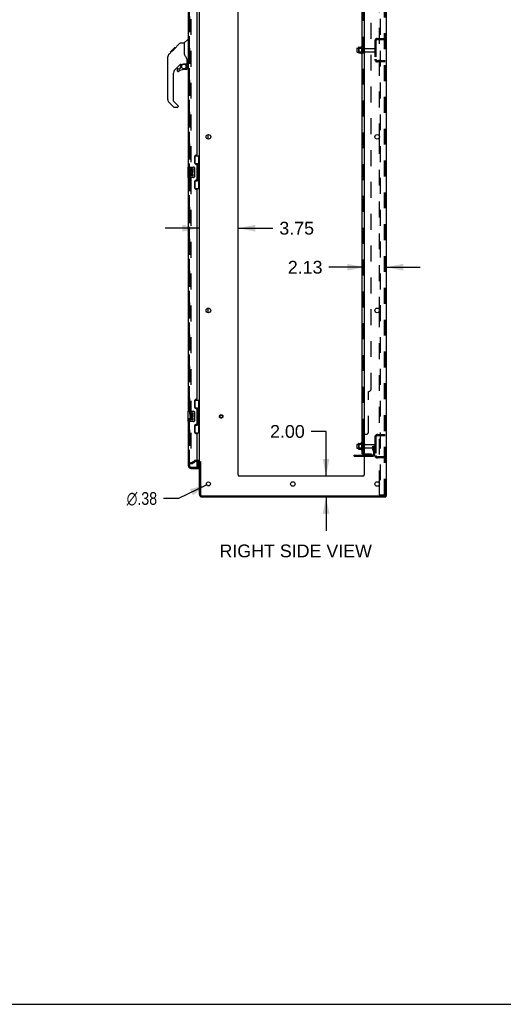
# Model space of a CAD drawing. Header units: inches. Extents: x 0 to 278, y 0 to 180.
# Tile 71 of 77: x 139 to 186, y 0 to 95. Entities that reach past the tile are written whole.
import ezdxf

# ---------------------------------------------------------------- set-up
doc = ezdxf.new("R2010")
doc.units = ezdxf.units.IN
doc.header["$LTSCALE"] = 15.310625
doc.header["$MEASUREMENT"] = 0
doc.linetypes.add('HIDDEN', pattern=[0.2, 0.1, -0.1])
doc.layers.get('0').update_dxf_attribs({"linetype": 'CONTINUOUS'})
for name, color, linetype in [('DEFAULT_2', 8, 'HIDDEN'), ('DIMENSIONS', 7, 'CONTINUOUS'), ('LEFTHAND_DOOR_ASSEMBLY', 7, 'CONTINUOUS'), ('RIGHTHAND_DOOR_ASSEMBLY', 7, 'CONTINUOUS'), ('SUBPANEL', 7, 'CONTINUOUS')]:
    doc.layers.add(name, color=color, linetype=linetype)
doc.styles.get("Standard").update_dxf_attribs({"font": 'arial.ttf'})
doc.styles.add('TEXTSTYLE_1', font='gdt', dxfattribs={"width": 0.8})
doc.dimstyles.new('DIMSTYLE_1', dxfattribs={"dimtxt": 1.228125, "dimasz": 1.6375, "dimexe": 0.09, "dimexo": 0.07, "dimgap": 0.0375, "dimtad": 0, "dimtih": 1, "dimtoh": 1, "dimzin": 4, "dimdsep": 46, "dimtxsty": 'Standard', "dimblk": '_FILLED', "dimblk1": '_FILLED', "dimblk2": '_FILLED', "dimcen": 0.09, "dimadec": 3, "dimazin": 1, "dimtfac": 1, "dimtdec": 3, "dimtofl": 0, "dimtmove": 0, "dimatfit": 3, "dimldrblk": '_FILLED', "dimfxl": 0, "dimtolj": 1, "dimtzin": 4, "dimarcsym": 0})
doc.dimstyles.new('DIMSTYLE_2', dxfattribs={"dimtxt": 1.228125, "dimasz": 1.6375, "dimexe": 0.09, "dimexo": 0.07, "dimgap": 0.09, "dimtad": 0, "dimtih": 1, "dimtoh": 1, "dimzin": 4, "dimdsep": 46, "dimtxsty": 'Standard', "dimblk": '_FILLED', "dimblk1": '_FILLED', "dimblk2": '_FILLED', "dimcen": 0.09, "dimadec": 3, "dimazin": 1, "dimtfac": 1, "dimtdec": 3, "dimtofl": 0, "dimtmove": 0, "dimatfit": 1, "dimldrblk": '_FILLED', "dimfxl": 0, "dimtolj": 1, "dimtzin": 4, "dimarcsym": 0})

# ---------------------------------------------------------------- blocks, each defined once
blk = doc.blocks.new('_FILLED')
at = {"color": 0, "linetype": 'ByBlock'}
blk.add_solid([(0, 0), (-1, 0.2), (-1, -0.2)], dxfattribs=at)
blk = doc.blocks.new('*D12')
at = {"layer": 'DIMENSIONS', "color": 2, "linetype": 'Continuous'}
for p, q in [((156.485, 74.687), (153.21, 74.687)), ((160.235, 74.687), (163.573, 74.687))]:
    blk.add_line(p, q, dxfattribs=at)
at = {"layer": 'DIMENSIONS', "color": 2, "linetype": 'Continuous', "xscale": 1.6375, "yscale": 1.6375, "zscale": 1.6375}
blk.add_blockref('_FILLED', (156.485, 74.687), dxfattribs=at)
at = {"layer": 'DIMENSIONS', "color": 2, "linetype": 'Continuous', "xscale": 1.6375, "yscale": 1.6375, "zscale": 1.6375, "rotation": 180}
blk.add_blockref('_FILLED', (160.235, 74.687), dxfattribs=at)
at = {"layer": 'DIMENSIONS', "color": 2, "linetype": 'Continuous', "insert": (164.187, 75.301), "char_height": 1.2281, "width": 3.3374, "attachment_point": 1, "line_spacing_factor": 0.9}
blk.add_mtext('3.75', dxfattribs=at)
blk = doc.blocks.new('*D13')
at = {"layer": 'DIMENSIONS', "color": 2, "linetype": 'Continuous'}
for p, q in [((172.36, 70.931), (168.957, 70.931)), ((174.485, 70.931), (177.76, 70.931))]:
    blk.add_line(p, q, dxfattribs=at)
at = {"layer": 'DIMENSIONS', "color": 2, "linetype": 'Continuous', "xscale": 1.6375, "yscale": 1.6375, "zscale": 1.6375}
blk.add_blockref('_FILLED', (172.36, 70.931), dxfattribs=at)
at = {"layer": 'DIMENSIONS', "color": 2, "linetype": 'Continuous', "xscale": 1.6375, "yscale": 1.6375, "zscale": 1.6375, "rotation": 180}
blk.add_blockref('_FILLED', (174.485, 70.931), dxfattribs=at)
at = {"layer": 'DIMENSIONS', "color": 2, "linetype": 'Continuous', "insert": (168.343, 71.545), "char_height": 1.2281, "width": 3.3374, "attachment_point": 3, "line_spacing_factor": 0.9}
blk.add_mtext('2.13', dxfattribs=at)
blk = doc.blocks.new('*D14')
at = {"layer": 'DIMENSIONS', "color": 2, "linetype": 'Continuous'}
for p, q in [((168.681, 55.129), (167.248, 55.129)), ((168.681, 50.826), (168.681, 55.129)), ((168.681, 48.826), (168.681, 45.551))]:
    blk.add_line(p, q, dxfattribs=at)
at = {"layer": 'DIMENSIONS', "color": 2, "linetype": 'Continuous', "xscale": 1.6375, "yscale": 1.6375, "zscale": 1.6375}
for p, rotation in [((168.681, 50.826), 270), ((168.681, 48.826), 90)]:
    blk.add_blockref('_FILLED', p, dxfattribs=dict(at, rotation=rotation))
at = {"layer": 'DIMENSIONS', "color": 2, "linetype": 'Continuous', "insert": (166.634, 55.743), "char_height": 1.2281, "width": 3.3374, "attachment_point": 3, "line_spacing_factor": 0.9}
blk.add_mtext('2.00', dxfattribs=at)
blk = doc.blocks.new('*D18')
at = {"layer": 'DIMENSIONS', "color": 2, "linetype": 'Continuous'}
for p, q in [((157.192, 49.994), (154.468, 48.677)), ((154.468, 48.677), (153.035, 48.677))]:
    blk.add_line(p, q, dxfattribs=at)
at = {"layer": 'DIMENSIONS', "color": 2, "linetype": 'Continuous', "xscale": 1.6375, "yscale": 1.6375, "zscale": 1.6375, "rotation": 25.813562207}
blk.add_blockref('_FILLED', (157.192, 49.994), dxfattribs=at)
at = {"layer": 'DIMENSIONS', "color": 2, "linetype": 'Continuous', "insert": (152.421, 49.291), "char_height": 1.22812, "width": 4.0207, "attachment_point": 3, "line_spacing_factor": 0.9, "style": 'TEXTSTYLE_1'}
blk.add_mtext('{\\fgdt;n}\\fArial;.38', dxfattribs=at)

msp = doc.modelspace()

# ---------------------------------------------------------------- linework, layer by layer
at = {"color": 3, "linetype": 'Continuous'}
for p, q in [((174.485, 134.722), (174.485, 48.93)), ((156.485, 52.274), (156.485, 131.378)), ((160.235, 50.951), (160.235, 131.326)), ((172.36, 131.326), (172.36, 50.951)), ((173.806, 83.573), (173.806, 83.378)), ((173.806, 66.873), (173.806, 66.678)), ((156.343, 52.222), (156.281, 52.222)), ((156.485, 49.072), (156.485, 52.222)), ((156.589, 52.233), (156.589, 49.072)), ((171.381, 52.857), (172.36, 52.857)), ((172.235, 50.826), (160.36, 50.826)), ((173.806, 50.173), (173.806, 49.978)), ((156.732, 48.93), (174.395, 48.93)), ((156.732, 48.826), (174.433, 48.826)), ((174.485, 48.93), (174.429, 48.93))]:
    msp.add_line(p, q, dxfattribs=at)
at = {"color": 7, "linetype": 'Continuous'}
for p, q in [((171.656, 91.983), (171.656, 91.668)), ((171.686, 92.013), (171.82, 92.013)), ((171.82, 92.081), (171.82, 91.57)), ((171.831, 92.103), (172.059, 92.103)), ((172.086, 92.182), (172.086, 91.47)), ((171.686, 91.638), (171.82, 91.638)), ((171.831, 91.548), (172.059, 91.548)), ((157.339, 83.258), (157.339, 83.693)), ((157.339, 66.558), (157.339, 66.993)), ((172.086, 54.057), (172.086, 53.345)), ((171.656, 53.858), (171.656, 53.543)), ((171.686, 53.888), (171.82, 53.888)), ((171.686, 53.513), (171.82, 53.513)), ((171.82, 53.956), (171.82, 53.445)), ((171.831, 53.978), (172.059, 53.978)), ((171.831, 53.423), (172.059, 53.423)), ((171.381, 52.753), (171.381, 52.857)), ((171.381, 52.753), (172.36, 52.753)), ((174.395, 48.93), (174.429, 48.93)), ((174.433, 48.93), (174.433, 48.826)), ((0, 0), (278.375, 0))]:
    msp.add_line(p, q, dxfattribs=at)
at = {"color": 3, "linetype": 'Continuous'}
for centre, radius in [((157.36, 83.476), 0.219), ((173.61, 83.476), 0.219), ((157.36, 66.776), 0.219), ((173.61, 66.776), 0.219), ((157.36, 50.076), 0.188), ((165.485, 50.076), 0.219), ((173.61, 50.076), 0.219)]:
    msp.add_circle(centre, radius, dxfattribs=at)
at = {"color": 7, "linetype": 'Continuous'}
for centre, radius, start, end in [((171.686, 91.983), 0.03, 90, 180.00001), ((171.962, 92.081), 0.141, 174.79195, 180), ((171.831, 92.093), 0.01, 90, 174.80617), ((172.04, 92.113), 0.01, 270, 336.03207), ((172.687, 91.826), 0.698, 149.33687, 156.03207), ((172.118, 92.16), 0.0384, 0, 145.55034), ((171.686, 91.668), 0.03, 179.99999, 270), ((171.962, 91.57), 0.141, 180, 185.20805), ((171.831, 91.558), 0.01, 185.19383, 270), ((172.04, 91.538), 0.01, 23.96793, 90), ((172.687, 91.826), 0.698, 203.96793, 210.66313), ((172.118, 91.492), 0.0384, 214.44966, 360), ((172.687, 53.701), 0.698, 149.33687, 156.03207), ((172.118, 54.035), 0.0384, 0, 145.55034), ((172.336, 53.958), 0.055, 64.09064, 180), ((171.686, 53.858), 0.03, 90, 180.00001), ((171.686, 53.543), 0.03, 179.99999, 270), ((171.962, 53.956), 0.141, 174.79195, 180), ((171.962, 53.445), 0.141, 180, 185.20805), ((171.831, 53.968), 0.01, 90, 174.80617), ((171.831, 53.433), 0.01, 185.19383, 270), ((172.04, 53.988), 0.01, 270, 336.03207), ((172.04, 53.413), 0.01, 23.96793, 90), ((172.687, 53.701), 0.698, 203.96793, 210.66313), ((172.118, 53.367), 0.0384, 214.44966, 360), ((172.336, 53.443), 0.055, 180, 295.90936), ((156.343, 52.079), 0.246, 35.32724, 51.92273)]:
    msp.add_arc(centre, radius, start, end, dxfattribs=at)
at = {"color": 3, "linetype": 'Continuous'}
for centre, radius, start, end in [((156.343, 52.079), 0.142, 0, 90), ((160.36, 50.951), 0.125, 180, 270), ((172.235, 50.951), 0.125, 270, 360), ((156.732, 49.072), 0.246, 180, 270), ((156.732, 49.072), 0.142, 180, 270)]:
    msp.add_arc(centre, radius, start, end, dxfattribs=at)
at = {"layer": 'DEFAULT_2', "color": 8, "linetype": 'HIDDEN'}
for p, q in [((173.91, 134.638), (173.91, 49.013)), ((174.308, 49.043), (174.308, 134.608)), ((174.381, 49.043), (174.381, 134.608)), ((155.673, 131.56), (155.673, 52.091)), ((173.806, 100.078), (173.806, 83.573)), ((173.628, 92.951), (174.381, 92.951)), ((173.709, 92.951), (173.709, 92.847)), ((171.84, 92.009), (171.82, 92.029)), ((171.82, 92.013), (172.281, 92.013)), ((172.136, 92.009), (171.84, 92.009)), ((171.84, 92.009), (171.84, 91.642)), ((172.136, 92.009), (172.156, 92.029)), ((172.136, 92.009), (172.136, 91.642)), ((172.156, 92.16), (172.156, 91.492)), ((172.281, 91.568), (172.281, 92.083)), ((172.391, 91.568), (172.391, 92.083)), ((172.454, 91.991), (173.351, 91.991)), ((173.381, 92.704), (173.381, 90.947)), ((173.485, 92.704), (173.485, 90.947)), ((173.628, 92.847), (174.381, 92.847)), ((171.84, 91.642), (171.82, 91.622)), ((171.82, 91.638), (172.281, 91.638)), ((172.136, 91.642), (171.84, 91.642)), ((172.136, 91.642), (172.156, 91.622)), ((172.454, 91.661), (173.351, 91.661)), ((174.381, 90.805), (173.628, 90.805)), ((174.381, 90.701), (173.628, 90.701)), ((173.709, 90.805), (173.709, 90.701)), ((173.806, 83.378), (173.806, 66.873)), ((173.806, 66.678), (173.806, 50.173)), ((172.156, 54.035), (172.156, 53.367)), ((173.381, 54.579), (173.381, 52.822)), ((173.485, 54.579), (173.485, 52.822)), ((173.628, 54.826), (174.381, 54.826)), ((173.628, 54.722), (174.381, 54.722)), ((173.709, 54.826), (173.709, 54.722)), ((171.84, 53.884), (171.82, 53.904)), ((171.82, 53.888), (172.281, 53.888)), ((171.84, 53.517), (171.82, 53.497)), ((171.82, 53.513), (172.281, 53.513)), ((172.136, 53.884), (171.84, 53.884)), ((171.84, 53.884), (171.84, 53.517)), ((172.136, 53.517), (171.84, 53.517)), ((172.136, 53.884), (172.156, 53.904)), ((172.136, 53.884), (172.136, 53.517)), ((172.136, 53.517), (172.156, 53.497)), ((172.281, 53.443), (172.281, 53.958)), ((172.391, 53.443), (172.391, 53.958)), ((172.454, 53.866), (173.351, 53.866)), ((172.454, 53.536), (173.351, 53.536)), ((173.187, 53.701), (173.277, 53.701)), ((173.187, 53.36), (173.187, 53.701)), ((173.291, 53.526), (173.187, 53.526)), ((173.209, 53.294), (173.258, 53.226)), ((173.277, 53.701), (173.381, 53.701)), ((173.277, 52.999), (173.277, 53.701)), ((173.291, 53.36), (173.291, 53.701)), ((173.293, 53.354), (173.342, 53.286)), ((173.381, 53.701), (173.342, 53.701)), ((155.673, 52.111), (156.013, 52.307)), ((155.725, 52.021), (156.065, 52.217)), ((156.343, 52.326), (156.081, 52.326)), ((156.281, 52.222), (156.081, 52.222)), ((171.628, 52.753), (171.628, 52.857)), ((171.884, 52.753), (171.884, 52.857)), ((172.36, 52.857), (173.135, 52.857)), ((172.36, 52.753), (173.135, 52.753)), ((174.381, 52.68), (173.628, 52.68)), ((174.381, 52.576), (173.628, 52.576)), ((173.709, 52.68), (173.709, 52.576)), ((155.725, 52.021), (155.673, 52.111)), ((173.806, 49.978), (173.806, 49.013)), ((173.806, 49.013), (174.287, 49.013)), ((174.287, 49.013), (174.36, 49.013))]:
    msp.add_line(p, q, dxfattribs=at)
for points in [[(155.673, 52.091), (155.673, 52.089), (155.673, 52.087), (155.674, 52.085), (155.675, 52.083), (155.676, 52.081)], [(155.69, 52.071), (155.689, 52.071), (155.687, 52.072), (155.685, 52.072), (155.683, 52.073), (155.681, 52.074), (155.68, 52.076), (155.678, 52.077), (155.677, 52.079), (155.676, 52.081)], [(155.698, 52.073), (155.696, 52.073), (155.694, 52.072), (155.692, 52.071), (155.69, 52.071), (155.69, 52.071)], [(174.308, 49.043), (174.307, 49.035), (174.305, 49.028), (174.302, 49.022), (174.297, 49.017), (174.292, 49.014), (174.287, 49.013)], [(174.381, 49.043), (174.381, 49.035), (174.379, 49.028), (174.375, 49.022), (174.371, 49.017), (174.366, 49.014), (174.36, 49.013)]]:
    msp.add_lwpolyline(points, dxfattribs=at)
for radius in [0.164, 0.124]:
    msp.add_circle((158.589, 56.576), radius, dxfattribs=at)
for centre, radius, start, end in [((173.628, 92.704), 0.246, 90, 180), ((172.336, 92.083), 0.055, 360, 180), ((172.454, 92.053), 0.0625, 180, 270), ((173.351, 91.961), 0.03, 360, 90), ((173.628, 92.704), 0.142, 90, 180), ((172.336, 91.568), 0.055, 180, 0), ((172.454, 91.598), 0.0625, 90, 180), ((173.351, 91.691), 0.03, 270, 0), ((173.628, 90.947), 0.246, 180, 270), ((173.628, 90.947), 0.142, 180, 270), ((173.628, 54.579), 0.246, 90, 180), ((173.628, 54.579), 0.142, 90, 180), ((172.336, 53.958), 0.055, 360, 64.09064), ((172.336, 53.443), 0.055, 295.90936, 0), ((172.454, 53.928), 0.0625, 180, 270), ((172.454, 53.473), 0.0625, 90, 180), ((173.301, 53.36), 0.114, 180, 215.75389), ((173.173, 53.165), 0.104, 0, 35.75389), ((173.301, 53.36), 0.01, 180, 215.75389), ((173.173, 53.165), 0.208, 0, 35.75389), ((173.351, 53.836), 0.03, 360, 90), ((173.351, 53.566), 0.03, 270, 0), ((156.081, 52.189), 0.137, 90, 120), ((156.081, 52.189), 0.033, 90, 120), ((156.343, 52.079), 0.246, 51.92273, 90), ((156.343, 52.079), 0.246, 0, 35.32724), ((173.135, 52.999), 0.246, 270, 360), ((173.135, 52.999), 0.142, 270, 360), ((173.628, 52.822), 0.246, 180, 270), ((173.628, 52.822), 0.142, 180, 270)]:
    msp.add_arc(centre, radius, start, end, dxfattribs=at)
at = {"layer": 'LEFTHAND_DOOR_ASSEMBLY', "color": 8, "linetype": 'HIDDEN'}
for p, q in [((155.531, 51.822), (155.531, 131.829)), ((155.674, 51.68), (156.386, 51.68))]:
    msp.add_line(p, q, dxfattribs=at)
msp.add_arc((155.674, 51.822), 0.142, 180, 270, dxfattribs=at)
at = {"layer": 'RIGHTHAND_DOOR_ASSEMBLY', "color": 8, "linetype": 'HIDDEN'}
for p, q in [((155.531, 131.829), (155.531, 51.822)), ((155.674, 51.68), (156.261, 51.68))]:
    msp.add_line(p, q, dxfattribs=at)
at = {"layer": 'RIGHTHAND_DOOR_ASSEMBLY', "color": 3, "linetype": 'Continuous'}
for p, q in [((155.427, 80.576), (155.427, 103.076)), ((156.281, 81.783), (156.281, 101.868)), ((156.031, 81.593), (156.031, 80.973)), ((156.221, 81.723), (156.161, 81.723)), ((156.161, 80.843), (156.221, 80.843)), ((156.281, 79.368), (156.281, 80.783)), ((155.427, 57.076), (155.427, 79.576)), ((156.031, 79.178), (156.031, 78.558)), ((156.221, 79.308), (156.161, 79.308)), ((156.161, 78.428), (156.221, 78.428)), ((156.281, 58.283), (156.281, 78.368)), ((156.031, 58.093), (156.031, 57.473)), ((156.221, 58.223), (156.161, 58.223)), ((156.161, 57.343), (156.221, 57.343)), ((156.281, 55.868), (156.281, 57.283)), ((155.427, 51.822), (155.427, 56.076)), ((156.031, 55.678), (156.031, 55.058)), ((156.221, 55.808), (156.161, 55.808)), ((156.161, 54.928), (156.221, 54.928)), ((156.281, 51.7), (156.281, 54.868)), ((155.674, 51.576), (156.406, 51.576))]:
    msp.add_line(p, q, dxfattribs=at)
at = {"layer": 'RIGHTHAND_DOOR_ASSEMBLY', "color": 7, "linetype": 'Continuous'}
for p, q in [((153.68, 91.622), (154.094, 92.035)), ((153.993, 91.867), (154.617, 92.492)), ((154.077, 91.952), (154.01, 91.952)), ((154.094, 92.035), (154.094, 92.036)), ((154.094, 92.036), (154.161, 92.036)), ((154.16, 92.035), (154.094, 92.035)), ((154.096, 92.037), (154.163, 92.037)), ((154.673, 92.515), (155.034, 92.515)), ((155.034, 92.515), (155.034, 91.41)), ((155.04, 92.52), (155.337, 92.818)), ((155.427, 92.83), (155.365, 92.83)), ((153.439, 91.119), (153.459, 91.139)), ((153.439, 90.643), (153.439, 91.119)), ((153.459, 87.068), (153.459, 91.171)), ((153.574, 91.448), (153.852, 91.726)), ((153.68, 91.622), (153.747, 91.622)), ((153.683, 91.625), (153.75, 91.625)), ((153.751, 91.626), (153.684, 91.626)), ((153.832, 91.707), (153.765, 91.707)), ((153.852, 91.727), (153.985, 91.86)), ((153.919, 91.793), (153.852, 91.793)), ((153.879, 91.753), (153.852, 91.726)), ((153.914, 91.788), (153.879, 91.753)), ((153.957, 91.831), (153.914, 91.788)), ((154.001, 91.875), (153.934, 91.875)), ((153.993, 91.867), (153.957, 91.831)), ((155.053, 91.419), (155.034, 91.473)), ((155.082, 91.354), (155.053, 91.419)), ((153.439, 90.643), (153.459, 90.623)), ((154.645, 90.453), (154.144, 89.951)), ((154.443, 90.033), (154.596, 90.033)), ((154.604, 90.036), (154.676, 90.108)), ((154.679, 90.443), (154.679, 90.116)), ((154.722, 90.448), (154.809, 90.448)), ((154.994, 90.489), (155.29, 90.489)), ((155.172, 90.489), (155.252, 90.409)), ((155.244, 90.402), (155.237, 90.395)), ((155.29, 90.27), (155.309, 90.27)), ((155.309, 90.487), (155.309, 90.894)), ((155.309, 90.033), (155.309, 90.27)), ((155.349, 90.448), (155.427, 90.448)), ((153.971, 89.534), (153.971, 86.982)), ((154.364, 89.954), (154.364, 89.835)), ((155.231, 89.954), (154.994, 89.954)), ((154.026, 86.337), (153.574, 86.789)), ((153.994, 86.926), (154.429, 86.491)), ((154.364, 86.314), (154.082, 86.314)), ((154.443, 86.457), (154.443, 86.393)), ((156.045, 81.651), (156.485, 81.651)), ((156.081, 80.871), (156.081, 81.651)), ((156.446, 80.626), (156.446, 81.651)), ((155.367, 80.561), (155.367, 79.591)), ((155.382, 80.576), (155.922, 80.576)), ((156.081, 80.916), (156.308, 80.916)), ((156.308, 79.236), (156.308, 80.916)), ((156.345, 80.676), (156.345, 80.656)), ((156.468, 80.626), (156.345, 80.626)), ((156.345, 80.626), (156.345, 79.526)), ((156.468, 79.526), (156.468, 80.626)), ((155.633, 80.422), (155.57, 80.422)), ((155.57, 80.422), (155.57, 80.191)), ((155.57, 80.191), (155.832, 80.191)), ((155.633, 79.961), (155.57, 79.961)), ((155.57, 79.961), (155.57, 79.824)), ((155.641, 80.155), (155.583, 80.18)), ((155.633, 80.254), (155.633, 80.422)), ((155.696, 80.254), (155.633, 80.254)), ((155.633, 79.824), (155.633, 79.961)), ((155.757, 80.39), (155.696, 80.39)), ((155.696, 80.39), (155.696, 80.254)), ((155.696, 79.866), (155.696, 79.824)), ((155.757, 80.254), (155.757, 80.39)), ((155.822, 80.254), (155.757, 80.254)), ((155.757, 79.804), (155.757, 79.873)), ((155.832, 80.191), (155.805, 80.172)), ((155.885, 80.422), (155.822, 80.422)), ((155.822, 80.422), (155.822, 80.254)), ((155.822, 79.866), (155.822, 79.73)), ((155.822, 79.73), (155.885, 79.73)), ((155.867, 80.191), (155.885, 80.191)), ((155.885, 80.191), (155.885, 80.422)), ((155.885, 79.73), (155.885, 79.866)), ((156.022, 80.476), (156.022, 79.676)), ((155.922, 79.576), (155.382, 79.576)), ((156.081, 78.501), (156.081, 79.281)), ((156.081, 79.236), (156.308, 79.236)), ((156.468, 79.526), (156.345, 79.526)), ((156.345, 79.495), (156.345, 79.475)), ((156.446, 78.501), (156.446, 79.526)), ((156.045, 78.501), (156.485, 78.501)), ((156.045, 58.151), (156.485, 58.151)), ((156.081, 57.371), (156.081, 58.151)), ((156.446, 57.126), (156.446, 58.151)), ((155.367, 57.061), (155.367, 56.091)), ((155.382, 57.076), (155.922, 57.076)), ((155.633, 56.922), (155.57, 56.922)), ((155.57, 56.922), (155.57, 56.691)), ((155.633, 56.754), (155.633, 56.922)), ((155.757, 56.89), (155.696, 56.89)), ((155.696, 56.89), (155.696, 56.754)), ((155.757, 56.754), (155.757, 56.89)), ((155.885, 56.922), (155.822, 56.922)), ((155.822, 56.922), (155.822, 56.754)), ((155.885, 56.691), (155.885, 56.922)), ((156.022, 56.976), (156.022, 56.176)), ((156.081, 57.416), (156.308, 57.416)), ((156.308, 55.736), (156.308, 57.416)), ((156.345, 57.176), (156.345, 57.156)), ((156.468, 57.126), (156.345, 57.126)), ((156.345, 57.126), (156.345, 56.026)), ((156.468, 56.026), (156.468, 57.126)), ((155.922, 56.076), (155.382, 56.076)), ((155.57, 56.691), (155.832, 56.691)), ((155.633, 56.461), (155.57, 56.461)), ((155.57, 56.461), (155.57, 56.324)), ((155.641, 56.655), (155.583, 56.68)), ((155.696, 56.754), (155.633, 56.754)), ((155.633, 56.324), (155.633, 56.461)), ((155.696, 56.366), (155.696, 56.324)), ((155.822, 56.754), (155.757, 56.754)), ((155.757, 56.304), (155.757, 56.373)), ((155.832, 56.691), (155.805, 56.672)), ((155.822, 56.366), (155.822, 56.23)), ((155.822, 56.23), (155.885, 56.23)), ((155.867, 56.691), (155.885, 56.691)), ((155.885, 56.23), (155.885, 56.366)), ((156.468, 56.026), (156.345, 56.026)), ((156.345, 55.995), (156.345, 55.975)), ((156.446, 55.001), (156.446, 56.026)), ((156.045, 55.001), (156.485, 55.001)), ((156.081, 55.001), (156.081, 55.781)), ((156.081, 55.736), (156.308, 55.736)), ((156.406, 51.7), (156.406, 52.207)), ((156.261, 51.68), (156.406, 51.68)), ((156.406, 51.68), (156.406, 51.576))]:
    msp.add_line(p, q, dxfattribs=at)
for points in [[(154.617, 92.492), (154.625, 92.498), (154.633, 92.504), (154.642, 92.509), (154.652, 92.512), (154.662, 92.514), (154.673, 92.515)], [(153.574, 91.448), (153.554, 91.426), (153.529, 91.394), (153.507, 91.359), (153.489, 91.322), (153.475, 91.283), (153.466, 91.242), (153.46, 91.201), (153.459, 91.171)], [(155.256, 91.065), (155.206, 91.138), (155.156, 91.215), (155.116, 91.287), (155.082, 91.354)], [(155.309, 90.894), (155.308, 90.918), (155.304, 90.952), (155.295, 90.986), (155.283, 91.018), (155.268, 91.047), (155.256, 91.065)], [(154.809, 90.448), (154.811, 90.448), (154.818, 90.449), (154.827, 90.451), (154.837, 90.454), (154.849, 90.458), (154.862, 90.463), (154.877, 90.468), (154.893, 90.473), (154.911, 90.478), (154.929, 90.482), (154.948, 90.486), (154.967, 90.488), (154.986, 90.489), (154.994, 90.489)], [(155.289, 90.27), (155.289, 90.284), (155.287, 90.298), (155.284, 90.312), (155.281, 90.325), (155.276, 90.338), (155.27, 90.351), (155.263, 90.363), (155.255, 90.374), (155.247, 90.385), (155.237, 90.395)], [(155.252, 90.409), (155.251, 90.409), (155.251, 90.409), (155.25, 90.408), (155.249, 90.407), (155.248, 90.405), (155.244, 90.402)], [(156.273, 80.815), (156.275, 80.818), (156.28, 80.827), (156.285, 80.835), (156.289, 80.842), (156.293, 80.849), (156.296, 80.855), (156.299, 80.861), (156.302, 80.867), (156.304, 80.872), (156.306, 80.877), (156.307, 80.881), (156.308, 80.885), (156.308, 80.889), (156.308, 80.892)], [(156.016, 80.512), (156.018, 80.506), (156.019, 80.5), (156.021, 80.494), (156.022, 80.488), (156.022, 80.482), (156.022, 80.476)], [(156.022, 79.676), (156.022, 79.669), (156.022, 79.663), (156.021, 79.657), (156.019, 79.651), (156.018, 79.645), (156.016, 79.64)], [(156.308, 79.259), (156.308, 79.263), (156.308, 79.267), (156.307, 79.271), (156.306, 79.275), (156.304, 79.28), (156.302, 79.285), (156.299, 79.29), (156.296, 79.296), (156.293, 79.303), (156.289, 79.31), (156.285, 79.317), (156.28, 79.325), (156.275, 79.333), (156.273, 79.337)], [(156.016, 57.012), (156.018, 57.006), (156.019, 57), (156.021, 56.994), (156.022, 56.988), (156.022, 56.982), (156.022, 56.976)], [(156.273, 57.315), (156.275, 57.318), (156.28, 57.327), (156.285, 57.335), (156.289, 57.342), (156.293, 57.349), (156.296, 57.355), (156.299, 57.361), (156.302, 57.367), (156.304, 57.372), (156.306, 57.377), (156.307, 57.381), (156.308, 57.385), (156.308, 57.389), (156.308, 57.392)], [(156.022, 56.176), (156.022, 56.169), (156.022, 56.163), (156.021, 56.157), (156.019, 56.151), (156.018, 56.145), (156.016, 56.14)], [(156.308, 55.759), (156.308, 55.763), (156.308, 55.767), (156.307, 55.771), (156.306, 55.775), (156.304, 55.78), (156.302, 55.785), (156.299, 55.79), (156.296, 55.796), (156.293, 55.803), (156.289, 55.81), (156.285, 55.817), (156.28, 55.825), (156.275, 55.833), (156.273, 55.837)]]:
    msp.add_lwpolyline(points, dxfattribs=at)
msp.add_circle((154.994, 90.249), 0.217, dxfattribs=at)
for centre, radius, start, end in [((155.053, 92.507), 0.0197, 135, 180), ((155.365, 92.79), 0.0394, 90, 135), ((153.892, 91.154), 0.433, 137.27268, 137.76144), ((154.443, 89.954), 0.0787, 90, 180), ((154.722, 90.251), 0.197, 90, 135), ((154.596, 90.044), 0.0118, 270, 315), ((154.668, 90.116), 0.0118, 315, 360), ((155.231, 90.033), 0.0787, 270, 360), ((155.113, 90.27), 0.197, 0, 45), ((155.29, 90.509), 0.0197, 270, 360), ((155.349, 90.487), 0.0394, 180, 270), ((154.561, 89.534), 0.591, 135, 180), ((154.443, 89.835), 0.0787, 180, 309.5212), ((154.994, 89.166), 0.787, 90, 129.5212), ((153.853, 87.068), 0.394, 180, 225), ((154.05, 86.982), 0.0787, 180, 225), ((154.082, 86.393), 0.0787, 225, 270), ((154.364, 86.393), 0.0787, 270, 360), ((154.396, 86.457), 0.0472, 0, 45), ((155.382, 80.561), 0.015, 90, 180), ((155.922, 80.476), 0.1, 21.20502, 90), ((155.728, 80.118), 0.157, 156.59665, 341.87913), ((155.665, 79.824), 0.0943, 180, 248.67039), ((155.665, 79.824), 0.0943, 248.69989, 347.43379), ((155.728, 80.118), 0.0943, 156.59665, 35.11217), ((155.665, 79.824), 0.0314, 180, 0.04847), ((155.79, 79.866), 0.0943, 0, 180), ((155.791, 79.861), 0.0362, 83.42855, 161.76278), ((155.79, 79.866), 0.0314, 0, 81.22946), ((155.728, 80.118), 0.157, 25.73705, 27.8532), ((155.731, 80.118), 0.154, 341.41988, 26.19629), ((155.922, 79.676), 0.1, 270, 338.79459), ((155.382, 79.591), 0.015, 180, 270), ((155.382, 57.061), 0.015, 90, 180), ((155.922, 56.976), 0.1, 21.20502, 90), ((155.382, 56.091), 0.015, 180, 270), ((155.728, 56.618), 0.157, 156.59665, 341.87913), ((155.665, 56.324), 0.0943, 180, 248.67039), ((155.665, 56.324), 0.0943, 248.69989, 347.43379), ((155.728, 56.618), 0.0943, 156.59665, 35.11217), ((155.665, 56.324), 0.0314, 180, 0.04847), ((155.79, 56.366), 0.0943, 0, 180), ((155.791, 56.361), 0.0362, 83.42855, 161.76278), ((155.79, 56.366), 0.0314, 0, 81.22946), ((155.728, 56.618), 0.157, 25.73705, 27.8532), ((155.731, 56.618), 0.154, 341.41988, 26.19629), ((155.922, 56.176), 0.1, 270, 338.79459), ((155.591, 51.966), 0.26, 270, 272.58661), ((156.386, 51.7), 0.02, 270, 360)]:
    msp.add_arc(centre, radius, start, end, dxfattribs=at)
at = {"layer": 'RIGHTHAND_DOOR_ASSEMBLY', "color": 3, "linetype": 'Continuous'}
for centre, radius, start, end in [((156.161, 81.593), 0.13, 90, 180), ((156.221, 81.783), 0.06, 270, 360), ((156.161, 80.973), 0.13, 180, 270), ((156.221, 80.783), 0.06, 0, 90), ((156.161, 79.178), 0.13, 90, 180), ((156.221, 79.368), 0.06, 270, 360), ((156.161, 78.558), 0.13, 180, 270), ((156.221, 78.368), 0.06, 0, 90), ((156.161, 58.093), 0.13, 90, 180), ((156.221, 58.283), 0.06, 270, 360), ((156.161, 57.473), 0.13, 180, 270), ((156.221, 57.283), 0.06, 0, 90), ((156.161, 55.678), 0.13, 90, 180), ((156.161, 55.058), 0.13, 180, 270), ((156.221, 55.868), 0.06, 270, 360), ((156.221, 54.868), 0.06, 0, 90), ((155.674, 51.822), 0.246, 180, 270), ((156.261, 51.7), 0.02, 270, 360)]:
    msp.add_arc(centre, radius, start, end, dxfattribs=at)
at = {"layer": 'RIGHTHAND_DOOR_ASSEMBLY', "color": 8, "linetype": 'HIDDEN'}
msp.add_arc((155.674, 51.822), 0.142, 180, 270, dxfattribs=at)
at = {"layer": 'RIGHTHAND_DOOR_ASSEMBLY', "color": 7, "linetype": 'Continuous'}
for centre, start_param, end_param in [((156.241, 80.666), -1.51401, -0.699287), ((156.241, 80.666), -2.442306, -1.627583), ((156.241, 79.485), -1.51401, -0.699287), ((156.241, 79.485), -2.442306, -1.627583), ((156.241, 57.166), -1.51401, -0.699287), ((156.241, 57.166), -2.442306, -1.627583), ((156.241, 55.985), -1.51401, -0.699287), ((156.241, 55.985), -2.442306, -1.627583)]:
    msp.add_ellipse(centre, major_axis=(0, 0.18), ratio=0.579493, start_param=start_param, end_param=end_param, dxfattribs=at)
at = {"layer": 'SUBPANEL', "color": 3, "linetype": 'Continuous'}
for p, q in [((172.156, 52.982), (172.156, 130.669)), ((172.36, 54.857), (172.21, 54.857))]:
    msp.add_line(p, q, dxfattribs=at)
at = {"layer": 'SUBPANEL', "color": 8, "linetype": 'HIDDEN'}
for p, q in [((172.281, 54.822), (172.281, 128.83)), ((173.031, 59.232), (173.031, 124.419)), ((172.281, 92.076), (172.156, 92.076)), ((172.281, 91.576), (172.156, 91.576)), ((172.781, 55.107), (172.781, 58.982)), ((172.157, 54.823), (172.156, 54.822)), ((172.281, 54.46), (172.156, 54.46)), ((172.281, 54.179), (172.156, 54.179)), ((172.282, 54.823), (172.281, 54.822)), ((172.282, 54.825), (172.282, 54.823)), ((172.36, 54.857), (172.531, 54.857)), ((172.281, 53.951), (172.156, 53.951)), ((172.281, 53.451), (172.156, 53.451)), ((172.222, 52.982), (172.222, 52.982)), ((172.222, 52.982), (172.222, 52.982)), ((172.222, 52.982), (172.225, 52.982)), ((172.257, 52.982), (172.307, 53.023)), ((172.282, 52.984), (172.281, 52.982)), ((172.285, 53.005), (172.285, 53.005)), ((172.393, 52.982), (173.031, 52.982)), ((173.031, 52.857), (172.393, 52.857)), ((172.781, 52.982), (172.781, 52.857)), ((173.031, 52.982), (173.031, 52.857))]:
    msp.add_line(p, q, dxfattribs=at)
at = {"layer": 'SUBPANEL', "color": 7, "linetype": 'Continuous'}
for p, q in [((172.281, 54.822), (172.156, 54.822)), ((172.281, 52.982), (172.281, 54.822)), ((172.281, 52.982), (172.156, 52.982)), ((172.21, 52.943), (172.257, 52.982))]:
    msp.add_line(p, q, dxfattribs=at)
at = {"layer": 'SUBPANEL', "color": 3, "linetype": 'Continuous'}
for points in [[(172.191, 54.847), (172.183, 54.843), (172.179, 54.842), (172.176, 54.84), (172.172, 54.838), (172.169, 54.837), (172.166, 54.835), (172.163, 54.833), (172.161, 54.831), (172.159, 54.829), (172.158, 54.827), (172.157, 54.825), (172.157, 54.823), (172.156, 54.822)], [(172.21, 54.857), (172.208, 54.855), (172.205, 54.853), (172.202, 54.852), (172.199, 54.85), (172.195, 54.848), (172.191, 54.847)], [(172.179, 52.962), (172.176, 52.963), (172.172, 52.965), (172.169, 52.967), (172.166, 52.968), (172.163, 52.97), (172.161, 52.972), (172.159, 52.974), (172.158, 52.976), (172.157, 52.978), (172.157, 52.98), (172.156, 52.982)], [(172.21, 52.943), (172.208, 52.946), (172.205, 52.948), (172.202, 52.95), (172.199, 52.953), (172.195, 52.955), (172.191, 52.956), (172.187, 52.958), (172.179, 52.962)]]:
    msp.add_lwpolyline(points, dxfattribs=at)
at = {"layer": 'SUBPANEL', "color": 8, "linetype": 'HIDDEN'}
for points in [[(172.169, 54.837), (172.166, 54.835), (172.163, 54.833), (172.161, 54.831), (172.159, 54.829), (172.158, 54.827), (172.157, 54.825)], [(172.208, 54.855), (172.205, 54.853), (172.202, 54.852)], [(172.289, 54.833), (172.287, 54.831), (172.286, 54.83), (172.284, 54.828), (172.283, 54.826)], [(172.307, 54.857), (172.307, 54.855), (172.308, 54.853), (172.307, 54.851), (172.307, 54.85), (172.306, 54.848), (172.306, 54.846), (172.304, 54.845), (172.303, 54.843), (172.301, 54.841), (172.3, 54.84), (172.298, 54.839)], [(172.285, 53.005), (172.285, 53.005), (172.285, 53.005), (172.285, 53.005), (172.284, 53.004), (172.284, 53.004), (172.283, 53.004), (172.283, 53.003), (172.282, 53.003), (172.282, 53.003), (172.281, 53.002), (172.28, 53.002), (172.28, 53.002), (172.279, 53.001), (172.278, 53.001), (172.278, 53.001), (172.277, 53), (172.276, 53), (172.276, 52.999), (172.275, 52.999), (172.274, 52.999), (172.273, 52.998), (172.272, 52.998), (172.272, 52.997), (172.271, 52.997), (172.27, 52.997), (172.269, 52.996), (172.268, 52.996), (172.267, 52.996), (172.267, 52.995), (172.266, 52.995), (172.265, 52.994), (172.264, 52.994), (172.263, 52.994), (172.262, 52.993), (172.261, 52.993), (172.26, 52.992), (172.259, 52.992), (172.258, 52.992), (172.257, 52.991), (172.256, 52.991), (172.255, 52.99), (172.254, 52.99), (172.253, 52.99), (172.252, 52.989), (172.251, 52.989), (172.25, 52.989), (172.248, 52.988), (172.247, 52.988), (172.246, 52.988), (172.245, 52.987), (172.244, 52.987), (172.243, 52.987), (172.242, 52.986), (172.241, 52.986), (172.24, 52.986), (172.239, 52.986), (172.238, 52.985), (172.237, 52.985), (172.236, 52.985), (172.236, 52.985), (172.235, 52.984), (172.234, 52.984), (172.233, 52.984), (172.232, 52.984), (172.231, 52.983), (172.23, 52.983), (172.229, 52.983), (172.228, 52.983), (172.228, 52.983), (172.227, 52.983), (172.226, 52.982), (172.225, 52.982), (172.224, 52.982), (172.224, 52.982), (172.223, 52.982), (172.223, 52.982), (172.222, 52.982), (172.222, 52.982)], [(172.222, 52.982), (172.222, 52.982), (172.222, 52.982), (172.222, 52.982), (172.222, 52.982), (172.223, 52.982)], [(172.223, 52.982), (172.224, 52.982), (172.225, 52.982)], [(172.282, 53.002), (172.282, 53.002), (172.283, 53.003), (172.283, 53.003), (172.284, 53.004), (172.284, 53.004), (172.285, 53.004), (172.285, 53.005), (172.285, 53.005), (172.285, 53.005), (172.285, 53.005)]]:
    msp.add_lwpolyline(points, dxfattribs=at)
at = {"layer": 'SUBPANEL', "color": 7, "linetype": 'Continuous'}
for points in [[(172.296, 54.837), (172.292, 54.834), (172.289, 54.833), (172.287, 54.831), (172.286, 54.83), (172.284, 54.828), (172.283, 54.826), (172.282, 54.825), (172.282, 54.823), (172.281, 54.822)], [(172.307, 54.857), (172.307, 54.855), (172.308, 54.853), (172.307, 54.851), (172.307, 54.85), (172.306, 54.848), (172.306, 54.846), (172.304, 54.845), (172.303, 54.843), (172.301, 54.841), (172.3, 54.84), (172.298, 54.839), (172.296, 54.837)], [(172.286, 52.993), (172.284, 52.991), (172.283, 52.988), (172.282, 52.986), (172.282, 52.984)], [(172.3, 53.01), (172.296, 53.005), (172.294, 53.003), (172.292, 53.001), (172.289, 52.998), (172.287, 52.996), (172.286, 52.993)], [(172.307, 53.023), (172.307, 53.022), (172.308, 53.021), (172.307, 53.02), (172.307, 53.019), (172.306, 53.018), (172.306, 53.017), (172.304, 53.015), (172.303, 53.013), (172.301, 53.011), (172.3, 53.01)]]:
    msp.add_lwpolyline(points, dxfattribs=at)
at = {"layer": 'SUBPANEL', "color": 8, "linetype": 'HIDDEN'}
for centre, radius, start, end in [((172.781, 59.232), 0.25, 270, 360), ((172.531, 55.107), 0.25, 270, 360), ((172.393, 53.094), 0.237, 180, 219.43415), ((172.393, 53.094), 0.112, 252.8585, 270), ((172.393, 53.094), 0.237, 261.99458, 270)]:
    msp.add_arc(centre, radius, start, end, dxfattribs=at)
at = {"layer": 'SUBPANEL', "color": 7, "linetype": 'Continuous'}
msp.add_arc((172.393, 53.094), 0.112, 180, 252.8585, dxfattribs=at)
at = {"layer": 'SUBPANEL', "color": 3, "linetype": 'Continuous'}
msp.add_arc((172.393, 53.094), 0.237, 219.43415, 261.99458, dxfattribs=at)

# ---------------------------------------------------------------- texts
at = {"layer": 'DIMENSIONS', "color": 2, "linetype": 'Continuous', "insert": (165.762, 44.246), "char_height": 1.22812, "width": 14.64619, "attachment_point": 2, "line_spacing_factor": 0.9}
msp.add_mtext('RIGHT SIDE VIEW', dxfattribs=at)

# ---------------------------------------------------------------- dimensions: what is measured, and where the dimension line sits
at = {"layer": 'DIMENSIONS', "color": 2, "linetype": 'Continuous'}
for base, p1, p2, picture, middle in [((160.235, 74.687), (156.485, 52.274), (160.235, 50.951), '*D12', (165.859, 74.68)), ((174.485464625, 70.931371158), (172.360464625, 50.950732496), (174.485464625, 48.929732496), '*D13', (166.658698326, 70.924524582))]:
    dim = msp.add_linear_dim(base=base, p1=p1, p2=p2, dimstyle='DIMSTYLE_1', dxfattribs=at)
    dim.commit()
    dim.dimension.update_dxf_attribs({"geometry": picture, "text_midpoint": middle, "dimtype": 160})
dim = msp.add_linear_dim(base=(168.681, 48.826), p1=(160.36, 50.826), p2=(156.732, 48.826), angle=270, dimstyle='DIMSTYLE_1', dxfattribs=at)
dim.commit()
dim.dimension.update_dxf_attribs({"geometry": '*D14', "text_midpoint": (164.95, 55.122), "dimtype": 160})
dim = msp.add_diameter_dim_2p(p1=(157.192, 49.994), p2=(157.529, 50.157), text='%%c<>', dimstyle='DIMSTYLE_2', override={"dimpost": '<>'}, dxfattribs=at)
dim.commit()
dim.dimension.update_dxf_attribs({"geometry": '*D18', "text_midpoint": (150.411, 48.677), "dimtype": 163})

doc.saveas('drawing.dxf')
